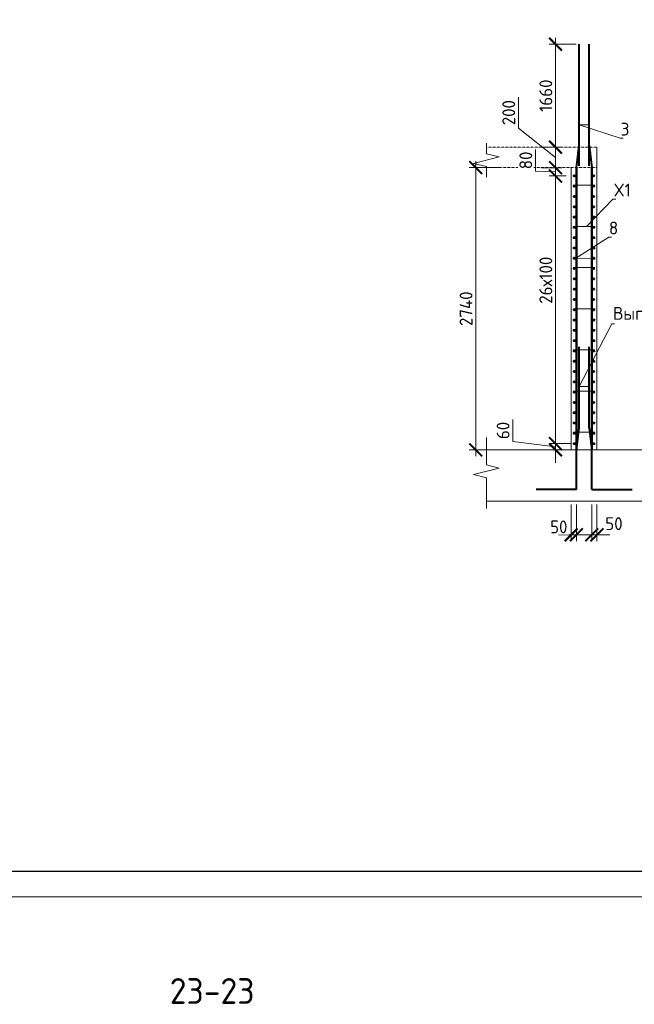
# Model space of a CAD drawing. Header units: millimetres. Extents: x 376598 to 1249954, y -318491 to -22134.
# Tile 198 of 256: x 619472 to 631411, y -83623 to -64501. Entities that reach past the tile are written whole.
import ezdxf
from ezdxf import colors
from ezdxf.entities.mleader import LeaderData, LeaderLine
from ezdxf.math import Vec2, Vec3

# ---------------------------------------------------------------- set-up
doc = ezdxf.new("R2010")
doc.units = ezdxf.units.MM
doc.linetypes.add('01 Штриховая _4 мм_', pattern=[6, 3.5, -2.5])
for name, color, linetype, lineweight in [('AF_Perekritie', 90, 'Continuous', 18), ('AF_Stena', 90, 'Continuous', 18), ('KR_Fundament', 253, 'Continuous', 18), ('Арм_шпильки', 143, 'Continuous', 18), ('Армирование', 3, 'Continuous', 40), ('АрмСтер', 2, 'Continuous', 50), ('подоснова', 151, 'Continuous', 5), ('РАЗМЕРЫ', 1, 'Continuous', 9), ('ТОНКИЕ', 7, 'Continuous', 9)]:
    doc.layers.add(name, color=color, linetype=linetype, lineweight=lineweight)
doc.layers.add('ТОЛСТЫЕ_ОСНОВНЫЕ', color=6, linetype='Continuous')
doc.styles.add('GOST-2.304_Type-B', font='GOST_Common.ttf')
doc.dimstyles.new('мой 25', dxfattribs={"dimscale": 100, "dimtxt": 2.5, "dimasz": 2.5, "dimexe": 1.25, "dimexo": 0.625, "dimtad": 1, "dimdec": 0, "dimlfac": 0.5, "dimtxsty": 'GOST-2.304_Type-B', "dimblk": 'ARCHTICK', "dimcen": 2.5, "dimdle": 1.25, "dimaunit": 1, "dimadec": 1, "dimazin": 2, "dimtfac": 1, "dimtdec": 0, "dimtmove": 1, "dimatfit": 3, "dimfxl": 6, "dimfxlon": 1, "dimtfill": 1, "dimlwd": -1, "dimlwe": -1, "dimarcsym": 0})

# ---------------------------------------------------------------- blocks, each defined once
blk = doc.blocks.new('*U58')
at = {"layer": 'ТОЛСТЫЕ_ОСНОВНЫЕ', "color": 6}
blk.add_lwpolyline([(20, 5), (1256, 5), (1256, 589), (20, 589)], close=True, dxfattribs=at)
at = {"layer": 'ТОНКИЕ'}
blk.add_lwpolyline([(0, 0), (1261, 0), (1261, 594), (0, 594)], close=True, dxfattribs=at)
blk = doc.blocks.new('_None')
blk = doc.blocks.new('_ArchTick')
at = {"color": 0, "linetype": 'ByBlock', "const_width": 0.15}
blk.add_lwpolyline([(-0.5, -0.5), (0.5, 0.5)], dxfattribs=at)
blk = doc.blocks.new('*D2217')
at = {"layer": 'DEFPOINTS', "color": 0, "lineweight": 0, "transparency": 16777216}
for p in [(629880, -67376), (630017, -67376), (630147, -67536)]:
    blk.add_point(p, dxfattribs=at)
at = {"layer": 'РАЗМЕРЫ', "color": 0, "linetype": 'Continuous', "transparency": 16777216}
for p, q in [((629490, -67445), (629490, -67020)), ((629880, -67661), (629880, -67251)), ((629880, -67456), (629490, -67445)), ((629955, -67376), (629755, -67376)), ((630085, -67536), (629755, -67536))]:
    blk.add_line(p, q, dxfattribs=at)
at = {"layer": 'РАЗМЕРЫ', "color": 0, "transparency": 16777216, "xscale": 250, "yscale": 250, "zscale": 250}
for p, rotation in [((629880, -67376), 90), ((629880, -67536), 270)]:
    blk.add_blockref('_ArchTick', p, dxfattribs=dict(at, rotation=rotation))
at = {"layer": 'РАЗМЕРЫ', "color": 0, "lineweight": 0, "transparency": 16777216, "insert": (629303, -67233), "char_height": 250, "attachment_point": 5, "rotation": 90, "style": 'GOST-2.304_Type-B', "bg_fill": 3, "box_fill_scale": 1.1, "bg_fill_color": 256, "bg_fill_true_color": 13158600, "bg_fill_transparency": 0}
blk.add_mtext('80', dxfattribs=at)
blk = doc.blocks.new('*D2560')
at = {"layer": 'DEFPOINTS', "color": 0, "lineweight": 0, "transparency": 16777216}
for p in [(629880, -72854), (630185, -72854), (630245, -72734)]:
    blk.add_point(p, dxfattribs=at)
at = {"layer": 'РАЗМЕРЫ', "color": 0, "linetype": 'Continuous', "transparency": 16777216}
for p, q in [((629049, -72691), (629049, -72266)), ((629880, -72734), (629880, -72484)), ((629880, -72794), (629049, -72691)), ((630183, -72734), (629755, -72734)), ((630123, -72854), (629755, -72854)), ((629880, -72734), (629880, -72854)), ((629880, -72734), (629880, -72854)), ((629880, -72854), (629880, -73104))]:
    blk.add_line(p, q, dxfattribs=at)
at = {"layer": 'РАЗМЕРЫ', "color": 0, "transparency": 16777216, "xscale": 250, "yscale": 250, "zscale": 250}
for p, rotation in [((629880, -72734), 270), ((629880, -72854), 90)]:
    blk.add_blockref('_ArchTick', p, dxfattribs=dict(at, rotation=rotation))
at = {"layer": 'РАЗМЕРЫ', "color": 0, "lineweight": 0, "transparency": 16777216, "insert": (628862, -72478), "char_height": 250, "attachment_point": 5, "rotation": 90, "style": 'GOST-2.304_Type-B', "bg_fill": 3, "box_fill_scale": 1.1, "bg_fill_color": 256, "bg_fill_true_color": 13158600, "bg_fill_transparency": 0}
blk.add_mtext('60', dxfattribs=at)
blk = doc.blocks.new('*D2218')
at = {"layer": 'DEFPOINTS', "color": 0, "lineweight": 0, "transparency": 16777216}
for p in [(630185, -73854), (630285, -73854), (630285, -74504)]:
    blk.add_point(p, dxfattribs=at)
at = {"layer": 'РАЗМЕРЫ', "color": 0, "linetype": 'Continuous', "transparency": 16777216}
for p, q in [((630185, -73916), (630185, -74629)), ((630285, -73916), (630285, -74629)), ((630185, -74504), (629935, -74504)), ((630285, -74504), (630535, -74504))]:
    blk.add_line(p, q, dxfattribs=at)
at = {"layer": 'РАЗМЕРЫ', "color": 0, "lineweight": 0, "transparency": 16777216, "insert": (629943, -74351), "char_height": 250, "attachment_point": 5, "style": 'GOST-2.304_Type-B', "bg_fill": 3, "box_fill_scale": 1.1, "bg_fill_color": 256, "bg_fill_true_color": 13158600, "bg_fill_transparency": 0}
blk.add_mtext('50', dxfattribs=at)
at = {"layer": 'РАЗМЕРЫ', "color": 0, "linetype": 'Continuous', "transparency": 16777216}
blk.add_line((630185, -74504), (630285, -74504), dxfattribs=at)
at = {"layer": 'РАЗМЕРЫ', "color": 0, "transparency": 16777216, "xscale": 250, "yscale": 250, "zscale": 250}
blk.add_blockref('_ArchTick', (630185, -74504), dxfattribs=at)
at = {"layer": 'РАЗМЕРЫ', "color": 0, "transparency": 16777216, "xscale": 250, "yscale": 250, "zscale": 250, "rotation": 180}
blk.add_blockref('_ArchTick', (630285, -74504), dxfattribs=at)
blk = doc.blocks.new('*D2219')
at = {"layer": 'DEFPOINTS', "color": 0, "lineweight": 0, "transparency": 16777216}
for p in [(630585, -73854), (630685, -73854), (630685, -74504)]:
    blk.add_point(p, dxfattribs=at)
at = {"layer": 'РАЗМЕРЫ', "color": 0, "linetype": 'Continuous', "transparency": 16777216}
for p, q in [((630585, -73916), (630585, -74629)), ((630685, -73916), (630685, -74629)), ((630585, -74504), (630335, -74504)), ((630585, -74504), (630685, -74504)), ((630685, -74504), (630935, -74504))]:
    blk.add_line(p, q, dxfattribs=at)
at = {"layer": 'РАЗМЕРЫ', "color": 0, "transparency": 16777216, "xscale": 250, "yscale": 250, "zscale": 250}
blk.add_blockref('_ArchTick', (630585, -74504), dxfattribs=at)
at = {"layer": 'РАЗМЕРЫ', "color": 0, "lineweight": 0, "transparency": 16777216, "insert": (631015, -74289), "char_height": 250, "attachment_point": 5, "style": 'GOST-2.304_Type-B', "bg_fill": 3, "box_fill_scale": 1.1, "bg_fill_color": 256, "bg_fill_true_color": 13158600, "bg_fill_transparency": 0}
blk.add_mtext('50', dxfattribs=at)
at = {"layer": 'РАЗМЕРЫ', "color": 0, "transparency": 16777216, "xscale": 250, "yscale": 250, "zscale": 250, "rotation": 180}
blk.add_blockref('_ArchTick', (630685, -74504), dxfattribs=at)
blk = doc.blocks.new('*D2220')
at = {"layer": 'DEFPOINTS', "color": 0, "lineweight": 0, "transparency": 16777216}
for p in [(628844, -67374), (628331, -72854), (630649, -72854)]:
    blk.add_point(p, dxfattribs=at)
at = {"layer": 'РАЗМЕРЫ', "color": 0, "linetype": 'Continuous', "transparency": 16777216}
for p, q in [((628331, -67249), (628331, -72979)), ((628781, -67374), (628206, -67374)), ((628931, -72854), (628206, -72854))]:
    blk.add_line(p, q, dxfattribs=at)
at = {"layer": 'РАЗМЕРЫ', "color": 0, "transparency": 16777216, "xscale": 250, "yscale": 250, "zscale": 250}
for p, rotation in [((628331, -67374), 90), ((628331, -72854), 270)]:
    blk.add_blockref('_ArchTick', p, dxfattribs=dict(at, rotation=rotation))
at = {"layer": 'РАЗМЕРЫ', "color": 0, "lineweight": 0, "transparency": 16777216, "insert": (628143, -70114), "char_height": 250, "attachment_point": 5, "rotation": 90, "style": 'GOST-2.304_Type-B', "bg_fill": 3, "box_fill_scale": 1.1, "bg_fill_color": 256, "bg_fill_true_color": 13158600, "bg_fill_transparency": 0}
blk.add_mtext('2740', dxfattribs=at)
blk = doc.blocks.new('*D2221')
at = {"layer": 'DEFPOINTS', "color": 0, "lineweight": 0, "transparency": 16777216}
for p in [(629544, -66976), (629880, -66976), (629543, -67376)]:
    blk.add_point(p, dxfattribs=at)
at = {"layer": 'РАЗМЕРЫ', "color": 0, "linetype": 'Continuous', "transparency": 16777216}
for p, q in [((629159, -66606), (629159, -66006)), ((629880, -67176), (629159, -66606)), ((629880, -67501), (629880, -66851)), ((629606, -66976), (630005, -66976)), ((629606, -67376), (630005, -67376))]:
    blk.add_line(p, q, dxfattribs=at)
at = {"layer": 'РАЗМЕРЫ', "color": 0, "transparency": 16777216, "xscale": 250, "yscale": 250, "zscale": 250}
for p, rotation in [((629880, -66976), 90), ((629880, -67376), 270)]:
    blk.add_blockref('_ArchTick', p, dxfattribs=dict(at, rotation=rotation))
at = {"layer": 'РАЗМЕРЫ', "color": 0, "lineweight": 0, "transparency": 16777216, "insert": (628972, -66306), "char_height": 250, "attachment_point": 5, "rotation": 90, "style": 'GOST-2.304_Type-B', "bg_fill": 3, "box_fill_scale": 1.1, "bg_fill_color": 256, "bg_fill_true_color": 13158600, "bg_fill_transparency": 0}
blk.add_mtext('200', dxfattribs=at)
blk = doc.blocks.new('*D2561')
at = {"layer": 'DEFPOINTS', "color": 0, "lineweight": 0, "transparency": 16777216}
for p in [(629880, -64976), (630341, -64976), (629806, -66976)]:
    blk.add_point(p, dxfattribs=at)
at = {"layer": 'РАЗМЕРЫ', "color": 0, "linetype": 'Continuous', "transparency": 16777216}
for p, q in [((630278, -64976), (629755, -64976)), ((629880, -67101), (629880, -64851)), ((629868, -66976), (630005, -66976))]:
    blk.add_line(p, q, dxfattribs=at)
at = {"layer": 'РАЗМЕРЫ', "color": 0, "transparency": 16777216, "xscale": 250, "yscale": 250, "zscale": 250}
for p, rotation in [((629880, -64976), 90), ((629880, -66976), 270)]:
    blk.add_blockref('_ArchTick', p, dxfattribs=dict(at, rotation=rotation))
at = {"layer": 'РАЗМЕРЫ', "color": 0, "lineweight": 0, "transparency": 16777216, "insert": (629692, -65976), "char_height": 250, "attachment_point": 5, "rotation": 90, "style": 'GOST-2.304_Type-B', "bg_fill": 3, "box_fill_scale": 1.1, "bg_fill_color": 256, "bg_fill_true_color": 13158600, "bg_fill_transparency": 0}
blk.add_mtext('1660', dxfattribs=at)
blk = doc.blocks.new('*D2222')
at = {"layer": 'DEFPOINTS', "color": 0, "lineweight": 0, "transparency": 16777216}
for p in [(630015, -67536), (629880, -72734), (630101, -72734)]:
    blk.add_point(p, dxfattribs=at)
at = {"layer": 'РАЗМЕРЫ', "color": 0, "linetype": 'Continuous', "transparency": 16777216}
for p, q in [((629880, -67411), (629880, -72859)), ((629953, -67536), (629755, -67536)), ((630039, -72734), (629755, -72734))]:
    blk.add_line(p, q, dxfattribs=at)
at = {"layer": 'РАЗМЕРЫ', "color": 0, "transparency": 16777216, "xscale": 250, "yscale": 250, "zscale": 250}
for p, rotation in [((629880, -67536), 90), ((629880, -72734), 270)]:
    blk.add_blockref('_ArchTick', p, dxfattribs=dict(at, rotation=rotation))
at = {"layer": 'РАЗМЕРЫ', "color": 0, "lineweight": 0, "transparency": 16777216, "insert": (629692, -69560), "char_height": 250, "attachment_point": 5, "rotation": 90, "style": 'GOST-2.304_Type-B', "bg_fill": 3, "box_fill_scale": 1.1, "bg_fill_color": 256, "bg_fill_true_color": 13158600, "bg_fill_transparency": 0}
blk.add_mtext('26х100', dxfattribs=at)

msp = doc.modelspace()

# ---------------------------------------------------------------- linework, layer by layer
at = {"layer": 'AF_Perekritie', "linetype": '01 Штриховая _4 мм_', "lineweight": 9}
for p, q in [((630685.2, -66973.9), (628536.6, -66973.9)), ((628536.6, -67373.9), (630685.2, -67373.9))]:
    msp.add_line(p, q, dxfattribs=at)
at = {"layer": 'AF_Stena', "lineweight": 20}
for p, q in [((630685.2, -72853.9), (630685.2, -66975)), ((630185.2, -67373.9), (630185.2, -72853.9)), ((630185.2, -72853.9), (630685.2, -72853.9))]:
    msp.add_line(p, q, dxfattribs=at)
for points in [[(628536.6, -67048.9), (628536.6, -66898.9)], [(628536.6, -67048.9), (628536.6, -67103.9)], [(628536.6, -67103.9), (628786.6, -67166.4)], [(628786.6, -67166.4), (628286.6, -67291.4)], [(628286.6, -67291.4), (628536.6, -67353.9)], [(628536.6, -67353.9), (628536.6, -67408.9)], [(628536.6, -67409.8), (628536.6, -67559.8)], [(628536.6, -73089.9), (628536.6, -72618)], [(628786.6, -73207.4), (628286.6, -73332.4)], [(628536.6, -73089.9), (628536.6, -73144.9)], [(628536.6, -73144.9), (628786.6, -73207.4)], [(628286.6, -73332.4), (628536.6, -73394.9)], [(628536.6, -73394.9), (628536.6, -73449.9)], [(628536.6, -73449.9), (628536.6, -73994)]]:
    msp.add_lwpolyline(points, dxfattribs=at)
at = {"layer": 'KR_Fundament', "lineweight": 9}
for p, q in [((632453, -72853.9), (628536.6, -72853.9)), ((628536.6, -73853.9), (632453, -73853.9))]:
    msp.add_line(p, q, dxfattribs=at)
at = {"layer": 'Армирование', "ltscale": 100}
for p, q in [((630340.2, -72426.6), (630340.5, -70853.5)), ((630530.9, -72426.6), (630531.2, -70853.5)), ((630286.2, -72861.2), (630340.2, -72426.6)), ((630530.9, -72426.6), (630584.9, -72861.2)), ((630286.5, -73624.5), (630286.2, -72861.2)), ((630585.2, -73624.5), (630584.9, -72861.2)), ((630286.8, -73624.7), (629505.2, -73624.4)), ((630585.2, -73624.5), (631366.8, -73624.2))]:
    msp.add_line(p, q, dxfattribs=at)
for centre in [(630245.2, -67933.9), (630625.2, -67933.9), (630245.2, -68333.9), (630625.2, -68333.9), (630245.2, -68733.9), (630625.2, -68733.9), (630245.2, -69133.9), (630625.2, -69133.9), (630245.2, -69533.9), (630625.2, -69533.9), (630245.2, -69933.9), (630625.2, -69933.9), (630245.2, -70333.9), (630625.2, -70333.9), (630245.2, -70733.9), (630625.2, -70733.9), (630245.2, -71133.9), (630625.2, -71133.9), (630245.2, -71533.9), (630625.2, -71533.9), (630245.2, -71933.9), (630625.2, -71933.9), (630245.2, -72333.9), (630625.2, -72333.9), (630245.2, -72733.9), (630625.2, -72733.9)]:
    msp.add_circle(centre, 12, dxfattribs=at)
at = {"layer": 'АрмСтер', "ltscale": 15}
for p, q in [((630286.5, -72853.9), (630286.5, -67373.9)), ((630584.9, -72853.9), (630584.9, -67373.9))]:
    msp.add_line(p, q, dxfattribs=at)

# ---------------------------------------------------------------- block references
at = {"xscale": 100, "yscale": 100, "zscale": 100}
msp.add_blockref('*U58', (577095.4, -81534.3, 3100), dxfattribs=at)

# ---------------------------------------------------------------- texts
at = {"layer": 'РАЗМЕРЫ', "insert": (623210.4, -83363.8), "char_height": 500, "attachment_point": 5, "style": 'GOST-2.304_Type-B'}
msp.add_mtext_dynamic_manual_height_columns('23-23', width=3941.213, gutter_width=625, heights=[0], dxfattribs=at)

# ---------------------------------------------------------------- leaders
at = {"layer": 'подоснова'}
ml = msp.add_multileader_mtext('Standard', dxfattribs=at)
ml.set_content('3', color=256, style='GOST-2.304_Type-B')
ml.set_leader_properties(color=256, linetype='ByLayer', lineweight=15)
ml.set_arrow_properties(name='NONE')
ml.build(insert=Vec2(0, 0))
ml.multileader.update_dxf_attribs({"text_left_attachment_type": 6, "text_right_attachment_type": 6, "dogleg_length": 10, "arrow_head_size": 18})
ctx = ml.context
ctx.base_point, ctx.char_height, ctx.arrow_head_size, ctx.landing_gap_size, ctx.plane_origin = Vec3(631148.8, -66801.1), 250, 18, 20, Vec3(629931.9, -65488.5)
ctx.left_attachment, ctx.right_attachment, ctx.text_align_type = 6, 6, 1
notes = []
notes.append((ctx, [(0, (1, 1, 0), (631138.8, -66801.1), (1, 0), 10, [(1, [(630531.2, -66541), (630340.5, -66542.9)], 0, [])])]))
ctx.mtext.insert, ctx.mtext.width, ctx.mtext.alignment, ctx.mtext.flow_direction = Vec3(631231.3, -66501.1), 22.898, 2, 5
ml = msp.add_multileader_mtext('Standard', dxfattribs=at)
ml.set_content('8', color=256, style='GOST-2.304_Type-B')
ml.set_leader_properties(color=256, linetype='ByLayer', lineweight=15)
ml.set_arrow_properties(name='NONE')
ml.build(insert=Vec2(0, 0))
ml.multileader.update_dxf_attribs({"text_left_attachment_type": 6, "text_right_attachment_type": 6, "dogleg_length": 10, "arrow_head_size": 18})
ctx = ml.context
ctx.base_point, ctx.char_height, ctx.arrow_head_size, ctx.landing_gap_size, ctx.plane_origin = Vec3(630925.3, -68721.3), 250, 18, 20, Vec3(629930.8, -68281.1)
ctx.left_attachment, ctx.right_attachment, ctx.text_align_type = 6, 6, 1
notes.append((ctx, [(0, (1, 1, 0), (630915.3, -68721.3), (1, 0), 10, [(1, [(630625.2, -69133.9), (630253.4, -69143.3)], 0, [])])]))
ctx.mtext.insert, ctx.mtext.width, ctx.mtext.alignment, ctx.mtext.flow_direction = Vec3(631007.8, -68421.3), 22.898, 2, 5
ml = msp.add_multileader_mtext('Standard', dxfattribs=at)
ml.set_content('Выпуск', color=256, style='GOST-2.304_Type-B')
ml.set_leader_properties(color=256, linetype='ByLayer', lineweight=15)
ml.set_arrow_properties(name='NONE')
ml.build(insert=Vec2(0, 0))
ml.multileader.update_dxf_attribs({"text_left_attachment_type": 6, "text_right_attachment_type": 6, "dogleg_length": 10, "arrow_head_size": 18})
ctx = ml.context
ctx.base_point, ctx.char_height, ctx.arrow_head_size, ctx.landing_gap_size, ctx.plane_origin = Vec3(630981.5, -70404.2), 250, 18, 20, Vec3(629824.5, -70386)
ctx.left_attachment, ctx.right_attachment, ctx.text_align_type = 6, 6, 1
notes.append((ctx, [(0, (1, 1, 0), (630971.5, -70404.2), (1, 0), 10, [(1, [(630530.9, -71627.3), (630340.2, -71623.9)], 0, [])])]))
ctx.mtext.insert, ctx.mtext.width, ctx.mtext.alignment, ctx.mtext.flow_direction = Vec3(631514, -70079.2), 22.898, 2, 5
for ctx, leaders in notes:
    for number, flags, end, landing, length, lines in leaders:
        leader = LeaderData()
        leader.index, (leader.has_last_leader_line, leader.has_dogleg_vector, leader.attachment_direction) = number, flags
        leader.last_leader_point, leader.dogleg_vector, leader.dogleg_length = Vec3(end), Vec3(landing), length
        for number, points, colour, breaks in lines:
            line = LeaderLine()
            line.index, line.vertices, line.color, line.breaks = number, Vec3.list(points), colors.encode_raw_color(colour), breaks
            leader.lines.append(line)
        ctx.leaders.append(leader)

# ---------------------------------------------------------------- next in the draw order: dimensions: what is measured, and where the dimension line sits
at = {"layer": 'РАЗМЕРЫ', "lineweight": 0}
for base, p1, p2, picture, middle in [((629879.9, -67376.4), (630147, -67536.4), (630017.1, -67376.4), '*D2217', (629490.1, -67382.6)), ((629879.9, -72853.9), (630245.2, -72733.9), (630185.2, -72853.9), '*D2560', (629049, -72628.3))]:
    dim = msp.add_linear_dim(base=base, p1=p1, p2=p2, angle=90, dimstyle='мой 25', dxfattribs=at)
    dim.commit()
    dim.dimension.update_dxf_attribs({"geometry": picture, "text_midpoint": middle, "dimtype": 160})
dim = msp.add_linear_dim(base=(630285.2, -74504.1), p1=(630185.2, -73853.9), p2=(630285.2, -73853.9), dimstyle='мой 25', dxfattribs=at)
dim.commit()
dim.dimension.update_dxf_attribs({"geometry": '*D2218', "text_midpoint": (629942.6, -74538.7), "dimtype": 160})

# ---------------------------------------------------------------- next in the draw order: dimensions: what is measured, and where the dimension line sits
dim = msp.add_linear_dim(base=(628330.7, -72853.9), p1=(628843.5, -67373.9), p2=(630649.4, -72853.9), angle=90, dimstyle='мой 25', dxfattribs=at)
dim.commit()
dim.dimension.update_dxf_attribs({"geometry": '*D2220', "text_midpoint": (628143.2, -70113.9)})
dim = msp.add_linear_dim(base=(630685.2, -74504.1), p1=(630585.2, -73853.9), p2=(630685.2, -73853.9), dimstyle='мой 25', dxfattribs=at)
dim.commit()
dim.dimension.update_dxf_attribs({"geometry": '*D2219', "text_midpoint": (631014.8, -74476.1), "dimtype": 160})

# ---------------------------------------------------------------- next in the draw order: linework, layer by layer
at = {"layer": 'Арм_шпильки'}
for p, q in [((630225.2, -67713.9), (630645.2, -67713.9)), ((630225.2, -68513.9), (630645.2, -68513.9)), ((630225.2, -69313.9), (630645.2, -69313.9)), ((630225.2, -70113.9), (630645.2, -70113.9)), ((630225.2, -70913.9), (630645.2, -70913.9)), ((630225.2, -71713.9), (630645.2, -71713.9)), ((630225.2, -72513.9), (630645.2, -72513.9))]:
    msp.add_line(p, q, dxfattribs=at)
at = {"layer": 'Армирование', "ltscale": 100}
for p, q in [((630340.5, -67341.8), (630340.5, -64976.4)), ((630531.2, -67341.8), (630531.2, -64976.4)), ((630286.5, -67376.4), (630340.5, -66941.8)), ((630531.2, -66941.8), (630585.2, -67376.4))]:
    msp.add_line(p, q, dxfattribs=at)
for centre in [(630245.2, -67533.9), (630625.2, -67533.9), (630245.2, -67733.9), (630625.2, -67733.9), (630245.2, -68133.9), (630625.2, -68133.9), (630245.2, -68533.9), (630625.2, -68533.9), (630245.2, -68933.9), (630625.2, -68933.9), (630245.2, -69333.9), (630625.2, -69333.9), (630245.2, -69733.9), (630625.2, -69733.9), (630245.2, -70133.9), (630625.2, -70133.9), (630245.2, -70533.9), (630625.2, -70533.9), (630245.2, -70933.9), (630625.2, -70933.9), (630245.2, -71333.9), (630625.2, -71333.9), (630245.2, -71733.9), (630625.2, -71733.9), (630245.2, -72133.9), (630625.2, -72133.9), (630245.2, -72533.9), (630625.2, -72533.9)]:
    msp.add_circle(centre, 12, dxfattribs=at)

# ---------------------------------------------------------------- next in the draw order: dimensions: what is measured, and where the dimension line sits
at = {"layer": 'РАЗМЕРЫ', "lineweight": 0}
dim = msp.add_linear_dim(base=(629879.9, -66976.4), p1=(629543.5, -67376.4), p2=(629543.7, -66976.4), angle=90, dimstyle='мой 25', dxfattribs=at)
dim.commit()
dim.dimension.update_dxf_attribs({"geometry": '*D2221', "text_midpoint": (629159, -66543.6), "dimtype": 160})

# ---------------------------------------------------------------- next in the draw order: leaders
at = {"layer": 'подоснова'}
ml = msp.add_multileader_mtext('Standard', dxfattribs=at)
ml.set_content('X1', color=256, style='GOST-2.304_Type-B')
ml.set_leader_properties(color=256, linetype='ByLayer', lineweight=15)
ml.set_arrow_properties(name='NONE')
ml.build(insert=Vec2(0, 0))
ml.multileader.update_dxf_attribs({"text_left_attachment_type": 6, "text_right_attachment_type": 6, "dogleg_length": 10, "arrow_head_size": 18})
ctx = ml.context
ctx.base_point, ctx.char_height, ctx.arrow_head_size, ctx.landing_gap_size, ctx.plane_origin = Vec3(631005.6, -67984.1), 250, 18, 20, Vec3(630011.1, -67211.9)
ctx.left_attachment, ctx.right_attachment, ctx.text_align_type = 6, 6, 1
notes = []
notes.append((ctx, [(0, (1, 1, 0), (630995.6, -67984.1), (1, 0), 10, [(0, [(630481.9, -68513.9)], 0, [])])]))
ctx.mtext.insert, ctx.mtext.width, ctx.mtext.alignment, ctx.mtext.flow_direction = Vec3(631175.6, -67684.1), 22.898, 2, 5
for ctx, leaders in notes:
    for number, flags, end, landing, length, lines in leaders:
        leader = LeaderData()
        leader.index, (leader.has_last_leader_line, leader.has_dogleg_vector, leader.attachment_direction) = number, flags
        leader.last_leader_point, leader.dogleg_vector, leader.dogleg_length = Vec3(end), Vec3(landing), length
        for number, points, colour, breaks in lines:
            line = LeaderLine()
            line.index, line.vertices, line.color, line.breaks = number, Vec3.list(points), colors.encode_raw_color(colour), breaks
            leader.lines.append(line)
        ctx.leaders.append(leader)

# ---------------------------------------------------------------- next in the draw order: dimensions: what is measured, and where the dimension line sits
at = {"layer": 'РАЗМЕРЫ', "lineweight": 0}
dim = msp.add_linear_dim(base=(629879.9, -64976.4), p1=(629805.6, -66976.4), p2=(630340.5, -64976.4), angle=90, text='1660', dimstyle='мой 25', dxfattribs=at)
dim.commit()
dim.dimension.update_dxf_attribs({"geometry": '*D2561', "text_midpoint": (629692.4, -65976.4)})
dim = msp.add_linear_dim(base=(629879.9, -72733.9), p1=(630015.3, -67536.4), p2=(630101.3, -72733.9), angle=90, text='26х100', dimstyle='мой 25', dxfattribs=at)
dim.commit()
dim.dimension.update_dxf_attribs({"geometry": '*D2222', "text_midpoint": (629879.9, -69559.9), "dimtype": 160})

doc.saveas('drawing.dxf')
